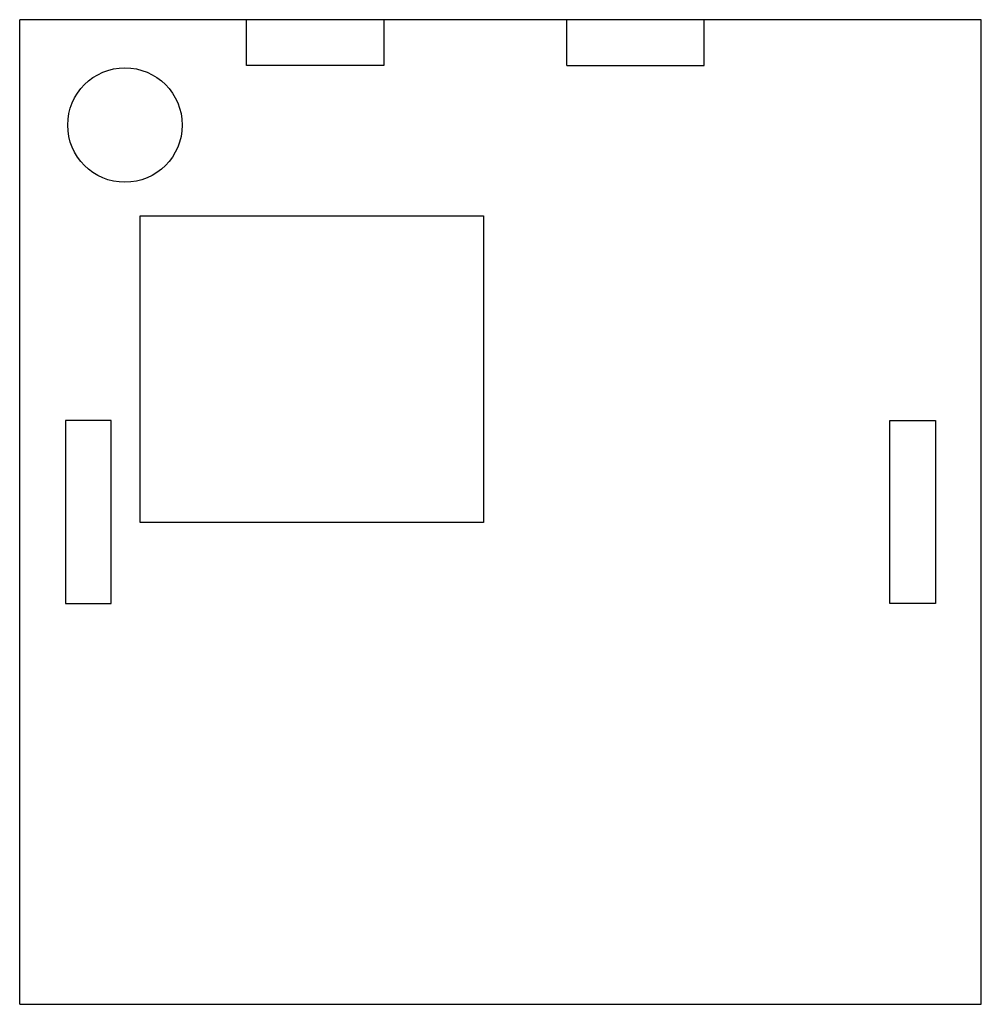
# Model space of a CAD drawing. Header units: millimetres. Extents: x 0 to 42, y -43 to 0.
import ezdxf

# ---------------------------------------------------------------- set-up
doc = ezdxf.new("R2010")
doc.units = ezdxf.units.MM
doc.layers.get('0').update_dxf_attribs({"linetype": 'CONTINUOUS'})

msp = doc.modelspace()

# ---------------------------------------------------------------- linework, layer by layer
for p, q in [((0, -43), (0, 0)), ((42, 0), (0, 0)), ((23.9, -2), (23.9, 0)), ((29.9, -2), (29.9, 0)), ((42, -43), (42, 0)), ((9.9, -2), (9.9, 0)), ((15.9, 0), (15.9, -2)), ((15.9, -2), (9.9, -2)), ((23.9, -2), (29.9, -2)), ((0, -43), (42, -43))]:
    msp.add_line(p, q)
for points in [[(5.263, -8.563), (20.263, -8.563), (20.263, -21.965), (5.263, -21.965)], [(4, -17.5), (2, -17.5), (2, -25.5), (4, -25.5)], [(38, -17.5), (40, -17.5), (40, -25.5), (38, -25.5)]]:
    msp.add_lwpolyline(points, close=True)
msp.add_circle((4.598, -4.6), 2.5)

doc.saveas('drawing.dxf')
